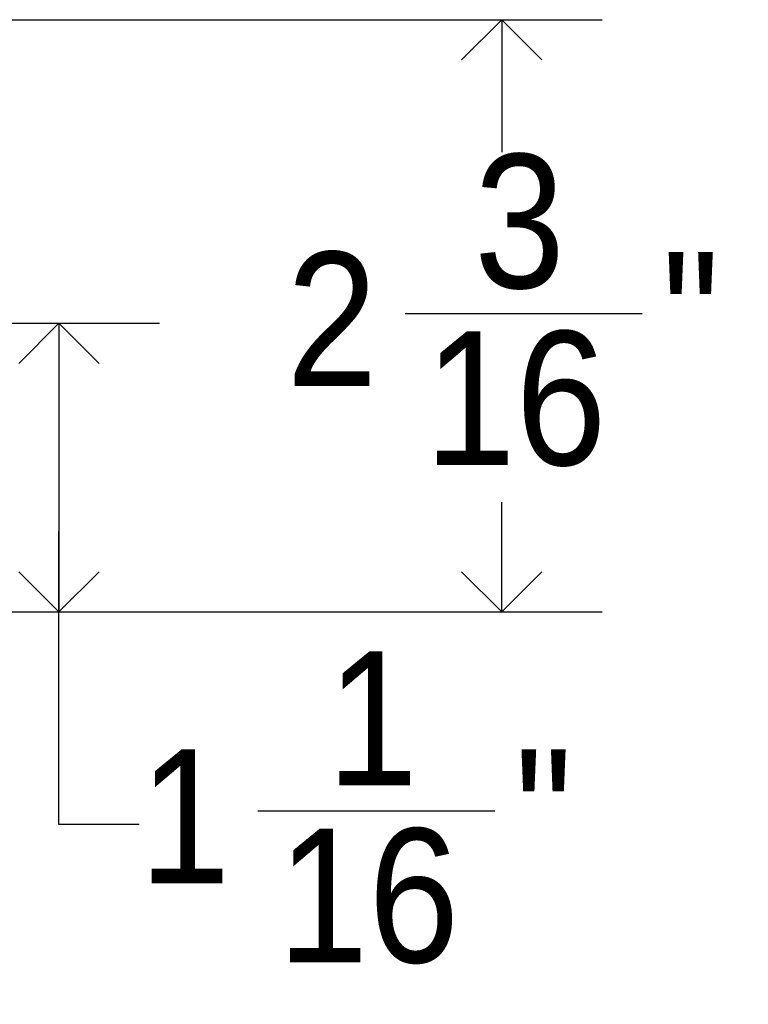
# Model space of a CAD drawing. Header units: inches. Extents: x -5 to 69.8, y 0.2 to 49.8.
# Tile 6 of 11: x 21 to 23.7, y 26.2 to 29.9. Entities that reach past the tile are written whole.
import ezdxf

# ---------------------------------------------------------------- set-up
doc = ezdxf.new("R2010")
doc.units = ezdxf.units.IN
doc.header["$MEASUREMENT"] = 0
doc.linetypes.add('SLD-Solid', pattern=[0])
doc.layers.add('DIMS', color=5, linetype='SLD-Solid')
doc.styles.add('SLDTEXTSTYLE1', font='GOTHIC.TTF', dxfattribs={"width": 0.913})
doc.dimstyles.new('SLDDIMSTYLE1', dxfattribs={"dimtxt": 0.5, "dimasz": 0.3, "dimexe": 0, "dimexo": 0.0625, "dimgap": 0.125, "dimtad": 0, "dimtih": 1, "dimtoh": 1, "dimdec": 6, "dimrnd": 1e-09, "dimzin": 12, "dimdsep": 46, "dimlunit": 5, "dimtxsty": 'SLDTEXTSTYLE1', "dimblk1": 'OPEN90', "dimblk2": 'OPEN90', "dimsah": 1, "dimcen": 0.09, "dimadec": 0, "dimazin": 3, "dimtfac": 1, "dimtofl": 0, "dimtmove": 0, "dimatfit": 3, "dimldrblk": 'OPEN90', "dimfxl": 0, "dimfrac": 2, "dimtolj": 1, "dimtzin": 12, "dimarcsym": 0})

# ---------------------------------------------------------------- blocks, each defined once
blk = doc.blocks.new('_Open90')
at = {"color": 0, "linetype": 'ByBlock', "lineweight": -2}
for p, q in [((-0.5, 0.5), (0, 0)), ((0, 0), (-1, 0)), ((0, 0), (-0.5, -0.5))]:
    blk.add_line(p, q, dxfattribs=at)
blk = doc.blocks.new('_D_14')
at = {"layer": 'DIMS'}
for p, q in [((20.417, 29.8888), (23.1487, 29.8888)), ((22.7737, 29.8888), (22.7737, 29.3947)), ((22.4126, 28.7921), (23.298, 28.7921)), ((22.7737, 27.6776), (22.7737, 28.087)), ((20.8551, 27.6776), (23.1487, 27.6776))]:
    blk.add_line(p, q, dxfattribs=at)
at = {"layer": 'DIMS', "xscale": 0.3, "yscale": 0.3}
for p, rotation in [((22.7737, 29.8888), 90.0000000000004), ((22.7737, 27.6776), 270.0000000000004)]:
    blk.add_blockref('_Open90', p, dxfattribs=dict(at, rotation=rotation))
at = {"layer": 'DIMS', "char_height": 0.5, "attachment_point": 1, "style": 'SLDTEXTSTYLE1'}
for s, insert in [('3', (22.6706, 29.3868)), ('"', (23.3713, 29.0215)), ('2', (21.9699, 29.0215)), ('16', (22.4859, 28.7257))]:
    blk.add_mtext(s, dxfattribs=dict(at, insert=insert))
blk = doc.blocks.new('_D_16')
at = {"layer": 'DIMS'}
for p, q in [((19.446, 28.7551), (21.4952, 28.7551)), ((21.1202, 28.7551), (21.1202, 27.6776)), ((20.8551, 27.6776), (21.4952, 27.6776)), ((21.1202, 26.8837), (21.1202, 27.6776)), ((21.8629, 26.935), (22.7483, 26.935)), ((21.4202, 26.8837), (21.1202, 26.8837))]:
    blk.add_line(p, q, dxfattribs=at)
at = {"layer": 'DIMS', "xscale": 0.3, "yscale": 0.3}
for p, rotation in [((21.1202, 28.7551), 90.0000000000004), ((21.1202, 27.6776), 270.0000000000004)]:
    blk.add_blockref('_Open90', p, dxfattribs=dict(at, rotation=rotation))
at = {"layer": 'DIMS', "char_height": 0.5, "attachment_point": 1, "style": 'SLDTEXTSTYLE1'}
for s, insert in [('1', (22.1209, 27.5297)), ('"', (22.8216, 27.1644)), ('1', (21.4202, 27.1644)), ('16', (21.9362, 26.8686))]:
    blk.add_mtext(s, dxfattribs=dict(at, insert=insert))

msp = doc.modelspace()

# ---------------------------------------------------------------- dimensions: what is measured, and where the dimension line sits
at = {"layer": 'DIMS'}
for base, p1, p2, picture, middle in [((22.7737365, 29.8887998), (20.6884409, 27.6775982), (20.2502861, 29.8887998), '_D_14', (22.7737365, 28.7408437)), ((21.1201932, 27.6775982), (19.2792861, 28.7551238), (20.6884409, 27.6775982), '_D_16', (21.1201932, 26.883744))]:
    dim = msp.add_linear_dim(base=base, p1=p1, p2=p2, angle=90, dimstyle='SLDDIMSTYLE1', dxfattribs=at)
    dim.commit()
    dim.dimension.update_dxf_attribs({"geometry": picture, "text_midpoint": middle})

doc.saveas('drawing.dxf')
